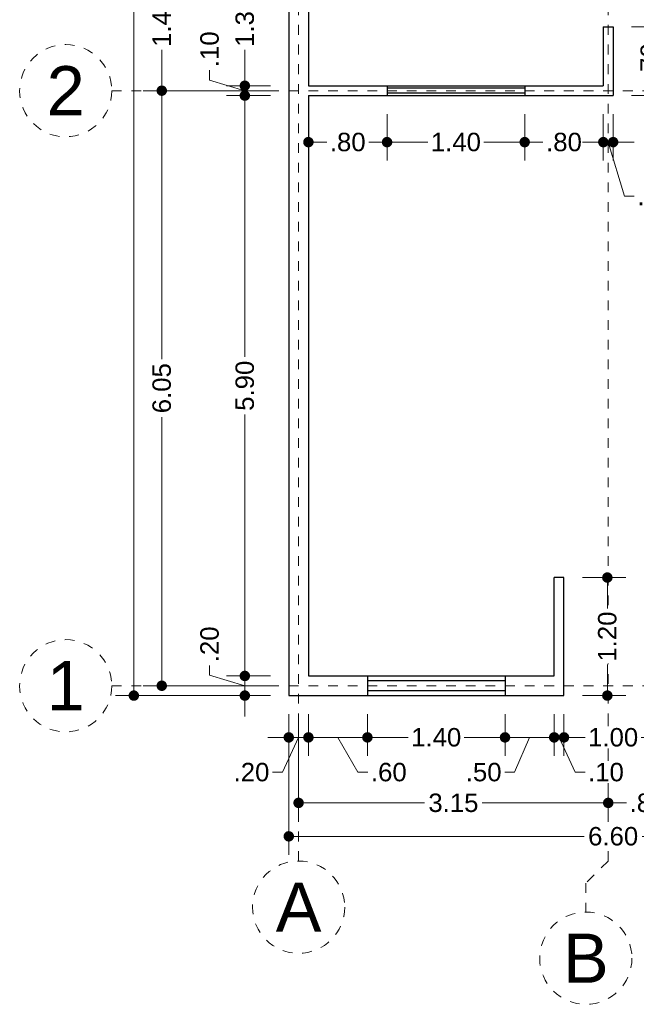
# Model space of a CAD drawing. Header units: millimetres. Extents: x 2562.6 to 2574, y 873.5 to 900.6.
# Tile 1 of 6: x 2563.3 to 2569.6, y 873.5 to 883.5. Entities that reach past the tile are written whole.
import ezdxf
from ezdxf.enums import TextEntityAlignment as Align

# ---------------------------------------------------------------- set-up
doc = ezdxf.new("R2010")
doc.units = ezdxf.units.MM
doc.header["$LTSCALE"] = 0.001
doc.linetypes.add('CENTER2', pattern=[28.575, 19.05, -3.175, 3.175, -3.175])
for name, color, linetype, lineweight in [('Cotas', 7, 'Continuous', 18), ('Ejes', 7, 'CENTER2', 5), ('Muros', 7, 'Continuous', 30), ('Ventanas', 7, 'Continuous', 25)]:
    doc.layers.add(name, color=color, linetype=linetype, lineweight=lineweight)
doc.styles.get("Standard").update_dxf_attribs({"font": 'arial.ttf'})
doc.dimstyles.new('1-125', dxfattribs={"dimscale": 125, "dimtxt": 0.0015, "dimasz": 0.00085, "dimexe": 0.0015, "dimexo": 0.0015, "dimgap": 0.0004, "dimtad": 0, "dimzin": 4, "dimdsep": 46, "dimtxsty": 'Standard', "dimblk": 'DOT', "dimcen": 0.0009, "dimclrd": 256, "dimclre": 256, "dimclrt": 256, "dimadec": 0, "dimazin": 0, "dimtfac": 1, "dimtofl": 0, "dimtmove": 1, "dimatfit": 2, "dimfxl": 0.0015, "dimtfill": 1, "dimtolj": 1, "dimtzin": 4, "dimlwd": -1, "dimlwe": -1, "dimarcsym": 0})

# ---------------------------------------------------------------- blocks, each defined once
blk = doc.blocks.new('_DOT')
at = {"color": 0, "linetype": 'ByBlock'}
blk.add_line((-0.5, 0), (-1, 0), dxfattribs=at)
at = {"color": 0, "linetype": 'ByBlock', "const_width": 0.5}
blk.add_lwpolyline([(-0.25, 0, 1), (0.25, 0, 1)], format="xyb", close=True, dxfattribs=at)
blk = doc.blocks.new('*D3')
at = {"layer": 'Cotas', "transparency": 16777216}
for p, q in [((2565.855, 899.311), (2564.279, 899.311)), ((2564.466, 899.205), (2564.466, 888.329)), ((2564.466, 876.717), (2564.466, 887.593)), ((2565.855, 876.611), (2564.279, 876.611))]:
    blk.add_line(p, q, dxfattribs=at)
at = {"layer": 'Defpoints', "color": 0, "transparency": 16777216}
for p in [(2564.466, 899.311), (2566.042, 899.311), (2566.042, 876.611)]:
    blk.add_point(p, dxfattribs=at)
at = {"layer": 'Cotas', "transparency": 16777216, "xscale": 0.10625, "yscale": 0.10625, "zscale": 0.10625}
for p, rotation in [((2564.466, 899.311), 90), ((2564.466, 876.611), 270)]:
    blk.add_blockref('_DOT', p, dxfattribs=dict(at, rotation=rotation))
at = {"layer": 'Cotas', "transparency": 16777216, "insert": (2564.466, 887.961), "char_height": 0.1875, "attachment_point": 5, "rotation": 90, "bg_fill": 3, "box_fill_scale": 1.1, "bg_fill_color": 256, "bg_fill_true_color": 13158600, "bg_fill_transparency": 0}
blk.add_mtext('\\A1;22.70', dxfattribs=at)
blk = doc.blocks.new('*D4')
at = {"layer": 'Cotas', "transparency": 16777216}
for p, q in [((2565.855, 882.761), (2564.562, 882.761)), ((2564.75, 882.655), (2564.75, 880.031)), ((2564.75, 876.817), (2564.75, 879.441)), ((2565.855, 876.711), (2564.562, 876.711))]:
    blk.add_line(p, q, dxfattribs=at)
at = {"layer": 'Defpoints', "color": 0, "transparency": 16777216}
for p in [(2564.75, 882.761), (2566.042, 882.761), (2566.042, 876.711)]:
    blk.add_point(p, dxfattribs=at)
at = {"layer": 'Cotas', "transparency": 16777216, "xscale": 0.10625, "yscale": 0.10625, "zscale": 0.10625}
for p, rotation in [((2564.75, 882.761), 90), ((2564.75, 876.711), 270)]:
    blk.add_blockref('_DOT', p, dxfattribs=dict(at, rotation=rotation))
at = {"layer": 'Cotas', "transparency": 16777216, "insert": (2564.75, 879.736), "char_height": 0.1875, "attachment_point": 5, "rotation": 90, "bg_fill": 3, "box_fill_scale": 1.1, "bg_fill_color": 256, "bg_fill_true_color": 13158600, "bg_fill_transparency": 0}
blk.add_mtext('\\A1;6.05', dxfattribs=at)
blk = doc.blocks.new('*D5')
at = {"layer": 'Cotas', "transparency": 16777216}
for p, q in [((2565.855, 884.161), (2564.562, 884.161)), ((2564.75, 884.055), (2564.75, 883.745)), ((2564.75, 882.867), (2564.75, 883.177)), ((2565.855, 882.761), (2564.562, 882.761))]:
    blk.add_line(p, q, dxfattribs=at)
at = {"layer": 'Defpoints', "color": 0, "transparency": 16777216}
for p in [(2564.75, 884.161), (2566.042, 884.161), (2566.042, 882.761)]:
    blk.add_point(p, dxfattribs=at)
at = {"layer": 'Cotas', "transparency": 16777216, "xscale": 0.10625, "yscale": 0.10625, "zscale": 0.10625}
for p, rotation in [((2564.75, 884.161), 90), ((2564.75, 882.761), 270)]:
    blk.add_blockref('_DOT', p, dxfattribs=dict(at, rotation=rotation))
at = {"layer": 'Cotas', "transparency": 16777216, "insert": (2564.75, 883.461), "char_height": 0.1875, "attachment_point": 5, "rotation": 90, "bg_fill": 3, "box_fill_scale": 1.1, "bg_fill_color": 256, "bg_fill_true_color": 13158600, "bg_fill_transparency": 0}
blk.add_mtext('\\A1;1.40', dxfattribs=at)
blk = doc.blocks.new('*D16')
at = {"layer": 'Cotas', "transparency": 16777216}
for p, q in [((2565.855, 882.711), (2565.408, 882.711)), ((2565.595, 882.605), (2565.595, 880.054)), ((2565.595, 876.917), (2565.595, 879.468)), ((2565.855, 876.811), (2565.408, 876.811))]:
    blk.add_line(p, q, dxfattribs=at)
at = {"layer": 'Defpoints', "color": 0, "transparency": 16777216}
for p in [(2565.595, 882.711), (2566.042, 882.711), (2566.042, 876.811)]:
    blk.add_point(p, dxfattribs=at)
at = {"layer": 'Cotas', "transparency": 16777216, "xscale": 0.10625, "yscale": 0.10625, "zscale": 0.10625}
for p, rotation in [((2565.595, 882.711), 90), ((2565.595, 876.811), 270)]:
    blk.add_blockref('_DOT', p, dxfattribs=dict(at, rotation=rotation))
at = {"layer": 'Cotas', "transparency": 16777216, "insert": (2565.595, 879.761), "char_height": 0.1875, "attachment_point": 5, "rotation": 90, "bg_fill": 3, "box_fill_scale": 1.1, "bg_fill_color": 256, "bg_fill_true_color": 13158600, "bg_fill_transparency": 0}
blk.add_mtext('\\A1;5.90', dxfattribs=at)
blk = doc.blocks.new('*D17')
at = {"layer": 'Cotas', "transparency": 16777216}
for p, q in [((2565.237, 882.868), (2565.237, 882.968)), ((2565.595, 882.917), (2565.595, 883.023)), ((2565.595, 882.761), (2565.237, 882.868)), ((2565.855, 882.811), (2565.408, 882.811)), ((2565.595, 882.711), (2565.595, 882.811)), ((2565.855, 882.711), (2565.408, 882.711)), ((2565.595, 882.605), (2565.595, 882.498))]:
    blk.add_line(p, q, dxfattribs=at)
at = {"layer": 'Defpoints', "color": 0, "transparency": 16777216}
for p in [(2565.595, 882.811), (2566.042, 882.811), (2566.042, 882.711)]:
    blk.add_point(p, dxfattribs=at)
at = {"layer": 'Cotas', "transparency": 16777216, "xscale": 0.10625, "yscale": 0.10625, "zscale": 0.10625}
for p, rotation in [((2565.595, 882.811), 270), ((2565.595, 882.711), 90)]:
    blk.add_blockref('_DOT', p, dxfattribs=dict(at, rotation=rotation))
at = {"layer": 'Cotas', "transparency": 16777216, "insert": (2565.237, 883.182), "char_height": 0.1875, "attachment_point": 5, "rotation": 90, "bg_fill": 3, "box_fill_scale": 1.1, "bg_fill_color": 256, "bg_fill_true_color": 13158600, "bg_fill_transparency": 0}
blk.add_mtext('\\A1;.10', dxfattribs=at)
blk = doc.blocks.new('*D18')
at = {"layer": 'Cotas', "transparency": 16777216}
for p, q in [((2565.855, 884.111), (2565.408, 884.111)), ((2565.595, 884.005), (2565.595, 883.745)), ((2565.595, 882.917), (2565.595, 883.177)), ((2565.855, 882.811), (2565.408, 882.811))]:
    blk.add_line(p, q, dxfattribs=at)
at = {"layer": 'Defpoints', "color": 0, "transparency": 16777216}
for p in [(2565.595, 884.111), (2566.042, 884.111), (2566.042, 882.811)]:
    blk.add_point(p, dxfattribs=at)
at = {"layer": 'Cotas', "transparency": 16777216, "xscale": 0.10625, "yscale": 0.10625, "zscale": 0.10625}
for p, rotation in [((2565.595, 884.111), 90), ((2565.595, 882.811), 270)]:
    blk.add_blockref('_DOT', p, dxfattribs=dict(at, rotation=rotation))
at = {"layer": 'Cotas', "transparency": 16777216, "insert": (2565.595, 883.461), "char_height": 0.1875, "attachment_point": 5, "rotation": 90, "bg_fill": 3, "box_fill_scale": 1.1, "bg_fill_color": 256, "bg_fill_true_color": 13158600, "bg_fill_transparency": 0}
blk.add_mtext('\\A1;1.30', dxfattribs=at)
blk = doc.blocks.new('*D30')
at = {"layer": 'Cotas', "transparency": 16777216}
for p, q in [((2565.595, 876.917), (2565.595, 877.023)), ((2565.237, 876.818), (2565.237, 876.918)), ((2565.595, 876.711), (2565.237, 876.818)), ((2565.855, 876.811), (2565.408, 876.811)), ((2565.595, 876.811), (2565.595, 876.611)), ((2565.855, 876.611), (2565.408, 876.611)), ((2565.595, 876.505), (2565.595, 876.398))]:
    blk.add_line(p, q, dxfattribs=at)
at = {"layer": 'Defpoints', "color": 0, "transparency": 16777216}
for p in [(2566.042, 876.811), (2565.595, 876.611), (2566.042, 876.611)]:
    blk.add_point(p, dxfattribs=at)
at = {"layer": 'Cotas', "transparency": 16777216, "xscale": 0.10625, "yscale": 0.10625, "zscale": 0.10625}
for p, rotation in [((2565.595, 876.811), 270), ((2565.595, 876.611), 90)]:
    blk.add_blockref('_DOT', p, dxfattribs=dict(at, rotation=rotation))
at = {"layer": 'Cotas', "transparency": 16777216, "insert": (2565.237, 877.132), "char_height": 0.1875, "attachment_point": 5, "rotation": 90, "bg_fill": 3, "box_fill_scale": 1.1, "bg_fill_color": 256, "bg_fill_true_color": 13158600, "bg_fill_transparency": 0}
blk.add_mtext('\\A1;.20', dxfattribs=at)
blk = doc.blocks.new('*D31')
at = {"layer": 'Cotas', "transparency": 16777216}
for p, q in [((2566.042, 876.423), (2566.042, 874.992)), ((2572.642, 876.423), (2572.642, 874.992)), ((2566.148, 875.18), (2569.048, 875.18)), ((2572.536, 875.18), (2569.636, 875.18))]:
    blk.add_line(p, q, dxfattribs=at)
at = {"layer": 'Defpoints', "color": 0, "transparency": 16777216}
for p in [(2566.042, 876.611), (2572.642, 876.611), (2572.642, 875.18)]:
    blk.add_point(p, dxfattribs=at)
at = {"layer": 'Cotas', "transparency": 16777216, "xscale": 0.10625, "yscale": 0.10625, "zscale": 0.10625, "rotation": 180}
blk.add_blockref('_DOT', (2566.042, 875.18), dxfattribs=at)
at = {"layer": 'Cotas', "transparency": 16777216, "xscale": 0.10625, "yscale": 0.10625, "zscale": 0.10625}
blk.add_blockref('_DOT', (2572.642, 875.18), dxfattribs=at)
at = {"layer": 'Cotas', "transparency": 16777216, "insert": (2569.342, 875.18), "char_height": 0.1875, "attachment_point": 5, "bg_fill": 3, "box_fill_scale": 1.1, "bg_fill_color": 256, "bg_fill_true_color": 13158600, "bg_fill_transparency": 0}
blk.add_mtext('\\A1;6.60', dxfattribs=at)
blk = doc.blocks.new('*D32')
at = {"layer": 'Cotas', "transparency": 16777216}
for p, q in [((2566.142, 876.423), (2566.142, 875.333)), ((2569.292, 876.423), (2569.292, 875.333)), ((2566.248, 875.52), (2567.423, 875.52)), ((2569.186, 875.52), (2568.011, 875.52))]:
    blk.add_line(p, q, dxfattribs=at)
at = {"layer": 'Defpoints', "color": 0, "transparency": 16777216}
for p in [(2566.142, 876.611), (2569.292, 876.611), (2569.292, 875.52)]:
    blk.add_point(p, dxfattribs=at)
at = {"layer": 'Cotas', "transparency": 16777216, "xscale": 0.10625, "yscale": 0.10625, "zscale": 0.10625, "rotation": 180}
blk.add_blockref('_DOT', (2566.142, 875.52), dxfattribs=at)
at = {"layer": 'Cotas', "transparency": 16777216, "xscale": 0.10625, "yscale": 0.10625, "zscale": 0.10625}
blk.add_blockref('_DOT', (2569.292, 875.52), dxfattribs=at)
at = {"layer": 'Cotas', "transparency": 16777216, "insert": (2567.717, 875.52), "char_height": 0.1875, "attachment_point": 5, "bg_fill": 3, "box_fill_scale": 1.1, "bg_fill_color": 256, "bg_fill_true_color": 13158600, "bg_fill_transparency": 0}
blk.add_mtext('\\A1;3.15', dxfattribs=at)
blk = doc.blocks.new('*D33')
at = {"layer": 'Cotas', "transparency": 16777216}
for p, q in [((2569.292, 876.423), (2569.292, 875.333)), ((2570.092, 876.423), (2570.092, 875.333)), ((2569.398, 875.52), (2569.478, 875.52)), ((2569.986, 875.52), (2569.906, 875.52))]:
    blk.add_line(p, q, dxfattribs=at)
at = {"layer": 'Defpoints', "color": 0, "transparency": 16777216}
for p in [(2569.292, 876.611), (2570.092, 876.611), (2570.092, 875.52)]:
    blk.add_point(p, dxfattribs=at)
at = {"layer": 'Cotas', "transparency": 16777216, "xscale": 0.10625, "yscale": 0.10625, "zscale": 0.10625, "rotation": 180}
blk.add_blockref('_DOT', (2569.292, 875.52), dxfattribs=at)
at = {"layer": 'Cotas', "transparency": 16777216, "xscale": 0.10625, "yscale": 0.10625, "zscale": 0.10625}
blk.add_blockref('_DOT', (2570.092, 875.52), dxfattribs=at)
at = {"layer": 'Cotas', "transparency": 16777216, "insert": (2569.692, 875.52), "char_height": 0.1875, "attachment_point": 5, "bg_fill": 3, "box_fill_scale": 1.1, "bg_fill_color": 256, "bg_fill_true_color": 13158600, "bg_fill_transparency": 0}
blk.add_mtext('\\A1;.80', dxfattribs=at)
blk = doc.blocks.new('*D35')
at = {"layer": 'Cotas', "transparency": 16777216}
for p, q in [((2566.242, 876.423), (2566.242, 875.999)), ((2566.842, 876.423), (2566.842, 875.999)), ((2566.348, 876.186), (2566.736, 876.186)), ((2566.542, 876.186), (2566.746, 875.832)), ((2566.746, 875.832), (2566.846, 875.832))]:
    blk.add_line(p, q, dxfattribs=at)
at = {"layer": 'Defpoints', "color": 0, "transparency": 16777216}
for p in [(2566.242, 876.611), (2566.842, 876.611), (2566.842, 876.186)]:
    blk.add_point(p, dxfattribs=at)
at = {"layer": 'Cotas', "transparency": 16777216, "xscale": 0.10625, "yscale": 0.10625, "zscale": 0.10625, "rotation": 180}
blk.add_blockref('_DOT', (2566.242, 876.186), dxfattribs=at)
at = {"layer": 'Cotas', "transparency": 16777216, "xscale": 0.10625, "yscale": 0.10625, "zscale": 0.10625}
blk.add_blockref('_DOT', (2566.842, 876.186), dxfattribs=at)
at = {"layer": 'Cotas', "transparency": 16777216, "insert": (2567.06, 875.832), "char_height": 0.1875, "attachment_point": 5, "bg_fill": 3, "box_fill_scale": 1.1, "bg_fill_color": 256, "bg_fill_true_color": 13158600, "bg_fill_transparency": 0}
blk.add_mtext('\\A1;.60', dxfattribs=at)
blk = doc.blocks.new('*D36')
at = {"layer": 'Cotas', "transparency": 16777216}
for p, q in [((2566.842, 876.423), (2566.842, 875.999)), ((2568.242, 876.423), (2568.242, 875.999)), ((2566.948, 876.186), (2567.258, 876.186)), ((2568.136, 876.186), (2567.826, 876.186))]:
    blk.add_line(p, q, dxfattribs=at)
at = {"layer": 'Defpoints', "color": 0, "transparency": 16777216}
for p in [(2566.842, 876.611), (2568.242, 876.611), (2568.242, 876.186)]:
    blk.add_point(p, dxfattribs=at)
at = {"layer": 'Cotas', "transparency": 16777216, "xscale": 0.10625, "yscale": 0.10625, "zscale": 0.10625, "rotation": 180}
blk.add_blockref('_DOT', (2566.842, 876.186), dxfattribs=at)
at = {"layer": 'Cotas', "transparency": 16777216, "xscale": 0.10625, "yscale": 0.10625, "zscale": 0.10625}
blk.add_blockref('_DOT', (2568.242, 876.186), dxfattribs=at)
at = {"layer": 'Cotas', "transparency": 16777216, "insert": (2567.542, 876.186), "char_height": 0.1875, "attachment_point": 5, "bg_fill": 3, "box_fill_scale": 1.1, "bg_fill_color": 256, "bg_fill_true_color": 13158600, "bg_fill_transparency": 0}
blk.add_mtext('\\A1;1.40', dxfattribs=at)
blk = doc.blocks.new('*D37')
at = {"layer": 'Cotas', "transparency": 16777216}
for p, q in [((2568.242, 876.423), (2568.242, 875.999)), ((2568.742, 876.423), (2568.742, 875.999)), ((2568.492, 876.186), (2568.339, 875.832)), ((2568.348, 876.186), (2568.636, 876.186)), ((2568.339, 875.832), (2568.239, 875.832))]:
    blk.add_line(p, q, dxfattribs=at)
at = {"layer": 'Defpoints', "color": 0, "transparency": 16777216}
for p in [(2568.242, 876.611), (2568.742, 876.611), (2568.742, 876.186)]:
    blk.add_point(p, dxfattribs=at)
at = {"layer": 'Cotas', "transparency": 16777216, "xscale": 0.10625, "yscale": 0.10625, "zscale": 0.10625, "rotation": 180}
blk.add_blockref('_DOT', (2568.242, 876.186), dxfattribs=at)
at = {"layer": 'Cotas', "transparency": 16777216, "xscale": 0.10625, "yscale": 0.10625, "zscale": 0.10625}
blk.add_blockref('_DOT', (2568.742, 876.186), dxfattribs=at)
at = {"layer": 'Cotas', "transparency": 16777216, "insert": (2568.025, 875.832), "char_height": 0.1875, "attachment_point": 5, "bg_fill": 3, "box_fill_scale": 1.1, "bg_fill_color": 256, "bg_fill_true_color": 13158600, "bg_fill_transparency": 0}
blk.add_mtext('\\A1;.50', dxfattribs=at)
blk = doc.blocks.new('*D42')
at = {"layer": 'Cotas', "transparency": 16777216}
for p, q in [((2566.042, 876.423), (2566.042, 875.999)), ((2566.242, 876.423), (2566.242, 875.999)), ((2565.936, 876.186), (2565.83, 876.186)), ((2566.142, 876.186), (2565.977, 875.832)), ((2566.242, 876.186), (2566.042, 876.186)), ((2566.348, 876.186), (2566.455, 876.186)), ((2565.977, 875.832), (2565.877, 875.832))]:
    blk.add_line(p, q, dxfattribs=at)
at = {"layer": 'Defpoints', "color": 0, "transparency": 16777216}
for p in [(2566.042, 876.611), (2566.242, 876.611), (2566.042, 876.186)]:
    blk.add_point(p, dxfattribs=at)
at = {"layer": 'Cotas', "transparency": 16777216, "xscale": 0.10625, "yscale": 0.10625, "zscale": 0.10625}
blk.add_blockref('_DOT', (2566.042, 876.186), dxfattribs=at)
at = {"layer": 'Cotas', "transparency": 16777216, "xscale": 0.10625, "yscale": 0.10625, "zscale": 0.10625, "rotation": 180}
blk.add_blockref('_DOT', (2566.242, 876.186), dxfattribs=at)
at = {"layer": 'Cotas', "transparency": 16777216, "insert": (2565.663, 875.832), "char_height": 0.1875, "attachment_point": 5, "bg_fill": 3, "box_fill_scale": 1.1, "bg_fill_color": 256, "bg_fill_true_color": 13158600, "bg_fill_transparency": 0}
blk.add_mtext('\\A1;.20', dxfattribs=at)
blk = doc.blocks.new('*D43')
at = {"layer": 'Cotas', "transparency": 16777216}
for p, q in [((2569.03, 877.811), (2569.47, 877.811)), ((2569.283, 877.705), (2569.283, 877.495)), ((2569.283, 876.717), (2569.283, 876.927)), ((2569.03, 876.611), (2569.47, 876.611))]:
    blk.add_line(p, q, dxfattribs=at)
at = {"layer": 'Defpoints', "color": 0, "transparency": 16777216}
for p in [(2568.842, 877.811), (2569.283, 877.811), (2568.842, 876.611)]:
    blk.add_point(p, dxfattribs=at)
at = {"layer": 'Cotas', "transparency": 16777216, "xscale": 0.10625, "yscale": 0.10625, "zscale": 0.10625}
for p, rotation in [((2569.283, 877.811), 90), ((2569.283, 876.611), 270)]:
    blk.add_blockref('_DOT', p, dxfattribs=dict(at, rotation=rotation))
at = {"layer": 'Cotas', "transparency": 16777216, "insert": (2569.283, 877.211), "char_height": 0.1875, "attachment_point": 5, "rotation": 90, "bg_fill": 3, "box_fill_scale": 1.1, "bg_fill_color": 256, "bg_fill_true_color": 13158600, "bg_fill_transparency": 0}
blk.add_mtext('\\A1;1.20', dxfattribs=at)
blk = doc.blocks.new('*D44')
at = {"layer": 'Cotas', "transparency": 16777216}
for p, q in [((2569.53, 883.411), (2569.903, 883.411)), ((2569.715, 883.305), (2569.715, 883.275)), ((2569.715, 882.817), (2569.715, 882.847)), ((2569.53, 882.711), (2569.903, 882.711))]:
    blk.add_line(p, q, dxfattribs=at)
at = {"layer": 'Defpoints', "color": 0, "transparency": 16777216}
for p in [(2569.342, 883.411), (2569.715, 883.411), (2569.342, 882.711)]:
    blk.add_point(p, dxfattribs=at)
at = {"layer": 'Cotas', "transparency": 16777216, "insert": (2569.715, 883.061), "char_height": 0.1875, "attachment_point": 5, "rotation": 90, "bg_fill": 3, "box_fill_scale": 1.1, "bg_fill_color": 256, "bg_fill_true_color": 13158600, "bg_fill_transparency": 0}
blk.add_mtext('\\A1;.70', dxfattribs=at)
at = {"layer": 'Cotas', "transparency": 16777216, "xscale": 0.10625, "yscale": 0.10625, "zscale": 0.10625}
for p, rotation in [((2569.715, 883.411), 90), ((2569.715, 882.711), 270)]:
    blk.add_blockref('_DOT', p, dxfattribs=dict(at, rotation=rotation))
blk = doc.blocks.new('*D45')
at = {"layer": 'Cotas', "transparency": 16777216}
for p, q in [((2569.53, 884.111), (2569.903, 884.111)), ((2569.715, 884.005), (2569.715, 883.975)), ((2569.715, 883.517), (2569.715, 883.547)), ((2569.53, 883.411), (2569.903, 883.411))]:
    blk.add_line(p, q, dxfattribs=at)
at = {"layer": 'Defpoints', "color": 0, "transparency": 16777216}
for p in [(2569.342, 884.111), (2569.715, 884.111), (2569.342, 883.411)]:
    blk.add_point(p, dxfattribs=at)
at = {"layer": 'Cotas', "transparency": 16777216, "insert": (2569.715, 883.761), "char_height": 0.1875, "attachment_point": 5, "rotation": 90, "bg_fill": 3, "box_fill_scale": 1.1, "bg_fill_color": 256, "bg_fill_true_color": 13158600, "bg_fill_transparency": 0}
blk.add_mtext('\\A1;.70', dxfattribs=at)
at = {"layer": 'Cotas', "transparency": 16777216, "xscale": 0.10625, "yscale": 0.10625, "zscale": 0.10625}
for p, rotation in [((2569.715, 884.111), 90), ((2569.715, 883.411), 270)]:
    blk.add_blockref('_DOT', p, dxfattribs=dict(at, rotation=rotation))
blk = doc.blocks.new('*D69')
at = {"layer": 'Cotas', "transparency": 16777216}
for p, q in [((2566.242, 882.523), (2566.242, 882.051)), ((2567.042, 882.523), (2567.042, 882.051)), ((2566.348, 882.238), (2566.428, 882.238)), ((2566.936, 882.238), (2566.856, 882.238))]:
    blk.add_line(p, q, dxfattribs=at)
at = {"layer": 'Defpoints', "color": 0, "transparency": 16777216}
for p in [(2566.242, 882.711), (2567.042, 882.711), (2567.042, 882.238)]:
    blk.add_point(p, dxfattribs=at)
at = {"layer": 'Cotas', "transparency": 16777216, "xscale": 0.10625, "yscale": 0.10625, "zscale": 0.10625, "rotation": 180}
blk.add_blockref('_DOT', (2566.242, 882.238), dxfattribs=at)
at = {"layer": 'Cotas', "transparency": 16777216, "xscale": 0.10625, "yscale": 0.10625, "zscale": 0.10625}
blk.add_blockref('_DOT', (2567.042, 882.238), dxfattribs=at)
at = {"layer": 'Cotas', "transparency": 16777216, "insert": (2566.642, 882.238), "char_height": 0.1875, "attachment_point": 5, "bg_fill": 3, "box_fill_scale": 1.1, "bg_fill_color": 256, "bg_fill_true_color": 13158600, "bg_fill_transparency": 0}
blk.add_mtext('\\A1;.80', dxfattribs=at)
blk = doc.blocks.new('*D70')
at = {"layer": 'Cotas', "transparency": 16777216}
for p, q in [((2567.042, 882.523), (2567.042, 882.051)), ((2568.442, 882.523), (2568.442, 882.051)), ((2567.148, 882.238), (2567.458, 882.238)), ((2568.336, 882.238), (2568.026, 882.238))]:
    blk.add_line(p, q, dxfattribs=at)
at = {"layer": 'Defpoints', "color": 0, "transparency": 16777216}
for p in [(2567.042, 882.711), (2568.442, 882.711), (2568.442, 882.238)]:
    blk.add_point(p, dxfattribs=at)
at = {"layer": 'Cotas', "transparency": 16777216, "xscale": 0.10625, "yscale": 0.10625, "zscale": 0.10625, "rotation": 180}
blk.add_blockref('_DOT', (2567.042, 882.238), dxfattribs=at)
at = {"layer": 'Cotas', "transparency": 16777216, "xscale": 0.10625, "yscale": 0.10625, "zscale": 0.10625}
blk.add_blockref('_DOT', (2568.442, 882.238), dxfattribs=at)
at = {"layer": 'Cotas', "transparency": 16777216, "insert": (2567.742, 882.238), "char_height": 0.1875, "attachment_point": 5, "bg_fill": 3, "box_fill_scale": 1.1, "bg_fill_color": 256, "bg_fill_true_color": 13158600, "bg_fill_transparency": 0}
blk.add_mtext('\\A1;1.40', dxfattribs=at)
blk = doc.blocks.new('*D71')
at = {"layer": 'Cotas', "transparency": 16777216}
for p, q in [((2568.442, 882.523), (2568.442, 882.051)), ((2569.242, 882.523), (2569.242, 882.051)), ((2568.548, 882.238), (2568.628, 882.238)), ((2569.136, 882.238), (2569.056, 882.238))]:
    blk.add_line(p, q, dxfattribs=at)
at = {"layer": 'Defpoints', "color": 0, "transparency": 16777216}
for p in [(2568.442, 882.711), (2569.242, 882.711), (2569.242, 882.238)]:
    blk.add_point(p, dxfattribs=at)
at = {"layer": 'Cotas', "transparency": 16777216, "xscale": 0.10625, "yscale": 0.10625, "zscale": 0.10625, "rotation": 180}
blk.add_blockref('_DOT', (2568.442, 882.238), dxfattribs=at)
at = {"layer": 'Cotas', "transparency": 16777216, "xscale": 0.10625, "yscale": 0.10625, "zscale": 0.10625}
blk.add_blockref('_DOT', (2569.242, 882.238), dxfattribs=at)
at = {"layer": 'Cotas', "transparency": 16777216, "insert": (2568.842, 882.238), "char_height": 0.1875, "attachment_point": 5, "bg_fill": 3, "box_fill_scale": 1.1, "bg_fill_color": 256, "bg_fill_true_color": 13158600, "bg_fill_transparency": 0}
blk.add_mtext('\\A1;.80', dxfattribs=at)
blk = doc.blocks.new('*D72')
at = {"layer": 'Cotas', "transparency": 16777216}
for p, q in [((2569.242, 882.523), (2569.242, 882.051)), ((2569.342, 882.523), (2569.342, 882.051)), ((2569.136, 882.238), (2569.03, 882.238)), ((2569.242, 882.238), (2569.342, 882.238)), ((2569.292, 882.238), (2569.457, 881.688)), ((2569.448, 882.238), (2569.555, 882.238)), ((2569.457, 881.688), (2569.557, 881.688))]:
    blk.add_line(p, q, dxfattribs=at)
at = {"layer": 'Defpoints', "color": 0, "transparency": 16777216}
for p in [(2569.242, 882.711), (2569.342, 882.711), (2569.342, 882.238)]:
    blk.add_point(p, dxfattribs=at)
at = {"layer": 'Cotas', "transparency": 16777216, "xscale": 0.10625, "yscale": 0.10625, "zscale": 0.10625}
blk.add_blockref('_DOT', (2569.242, 882.238), dxfattribs=at)
at = {"layer": 'Cotas', "transparency": 16777216, "xscale": 0.10625, "yscale": 0.10625, "zscale": 0.10625, "rotation": 180}
blk.add_blockref('_DOT', (2569.342, 882.238), dxfattribs=at)
at = {"layer": 'Cotas', "transparency": 16777216, "insert": (2569.771, 881.688), "char_height": 0.1875, "attachment_point": 5, "bg_fill": 3, "box_fill_scale": 1.1, "bg_fill_color": 256, "bg_fill_true_color": 13158600, "bg_fill_transparency": 0}
blk.add_mtext('\\A1;.10', dxfattribs=at)
blk = doc.blocks.new('*D105')
at = {"layer": 'Cotas', "transparency": 16777216}
for p, q in [((2568.742, 876.423), (2568.742, 875.999)), ((2568.842, 876.423), (2568.842, 875.999)), ((2568.636, 876.186), (2568.53, 876.186)), ((2568.742, 876.186), (2568.842, 876.186)), ((2568.792, 876.186), (2568.956, 875.832)), ((2568.948, 876.186), (2569.055, 876.186)), ((2568.956, 875.832), (2569.056, 875.832))]:
    blk.add_line(p, q, dxfattribs=at)
at = {"layer": 'Defpoints', "color": 0, "transparency": 16777216}
for p in [(2568.742, 876.611), (2568.842, 876.611), (2568.842, 876.186)]:
    blk.add_point(p, dxfattribs=at)
at = {"layer": 'Cotas', "transparency": 16777216, "xscale": 0.10625, "yscale": 0.10625, "zscale": 0.10625}
blk.add_blockref('_DOT', (2568.742, 876.186), dxfattribs=at)
at = {"layer": 'Cotas', "transparency": 16777216, "xscale": 0.10625, "yscale": 0.10625, "zscale": 0.10625, "rotation": 180}
blk.add_blockref('_DOT', (2568.842, 876.186), dxfattribs=at)
at = {"layer": 'Cotas', "transparency": 16777216, "insert": (2569.269, 875.832), "char_height": 0.1875, "attachment_point": 5, "bg_fill": 3, "box_fill_scale": 1.1, "bg_fill_color": 256, "bg_fill_true_color": 13158600, "bg_fill_transparency": 0}
blk.add_mtext('\\A1;.10', dxfattribs=at)
blk = doc.blocks.new('*D106')
at = {"layer": 'Cotas', "transparency": 16777216}
for p, q in [((2568.842, 876.423), (2568.842, 875.999)), ((2569.842, 876.423), (2569.842, 875.999)), ((2568.948, 876.186), (2569.058, 876.186)), ((2569.736, 876.186), (2569.626, 876.186))]:
    blk.add_line(p, q, dxfattribs=at)
at = {"layer": 'Defpoints', "color": 0, "transparency": 16777216}
for p in [(2568.842, 876.611), (2569.842, 876.611), (2569.842, 876.186)]:
    blk.add_point(p, dxfattribs=at)
at = {"layer": 'Cotas', "transparency": 16777216, "xscale": 0.10625, "yscale": 0.10625, "zscale": 0.10625, "rotation": 180}
blk.add_blockref('_DOT', (2568.842, 876.186), dxfattribs=at)
at = {"layer": 'Cotas', "transparency": 16777216, "xscale": 0.10625, "yscale": 0.10625, "zscale": 0.10625}
blk.add_blockref('_DOT', (2569.842, 876.186), dxfattribs=at)
at = {"layer": 'Cotas', "transparency": 16777216, "insert": (2569.342, 876.186), "char_height": 0.1875, "attachment_point": 5, "bg_fill": 3, "box_fill_scale": 1.1, "bg_fill_color": 256, "bg_fill_true_color": 13158600, "bg_fill_transparency": 0}
blk.add_mtext('\\A1;1.00', dxfattribs=at)

msp = doc.modelspace()

# ---------------------------------------------------------------- linework, layer by layer
at = {"layer": 'Ejes', "linetype": 'CENTER2'}
for p, q in [((2566.142, 874.929), (2566.142, 899.811)), ((2569.292, 874.929), (2569.292, 899.811)), ((2564.242, 882.761), (2573.142, 882.761)), ((2564.242, 876.711), (2573.142, 876.711))]:
    msp.add_line(p, q, dxfattribs=at)
at = {"layer": 'Ejes'}
for p, q in [((2569.292, 874.929), (2569.064, 874.705)), ((2569.064, 874.705), (2569.064, 874.41))]:
    msp.add_line(p, q, dxfattribs=at)
for centre in [(2563.773, 882.761), (2563.773, 876.711), (2566.142, 874.46), (2569.064, 873.941)]:
    msp.add_circle(centre, 0.469, dxfattribs=at)
at = {"layer": 'Muros'}
for p, q in [((2566.042, 899.311), (2566.042, 876.611)), ((2566.242, 884.111), (2566.242, 882.811)), ((2569.242, 883.411), (2569.242, 882.811)), ((2569.242, 883.411), (2569.342, 883.411)), ((2569.342, 883.411), (2569.342, 882.711)), ((2566.242, 882.811), (2569.242, 882.811)), ((2566.242, 882.711), (2569.342, 882.711)), ((2566.242, 882.711), (2566.242, 876.811)), ((2568.742, 876.811), (2568.742, 877.811)), ((2568.842, 877.811), (2568.742, 877.811)), ((2568.842, 876.611), (2568.842, 877.811)), ((2566.242, 876.811), (2568.742, 876.811)), ((2566.042, 876.611), (2568.842, 876.611))]:
    msp.add_line(p, q, dxfattribs=at)
at = {"layer": 'Ventanas'}
for p, q in [((2567.042, 882.811), (2567.042, 882.711)), ((2568.442, 882.786), (2567.042, 882.786)), ((2568.442, 882.736), (2567.042, 882.736)), ((2568.442, 882.811), (2568.442, 882.711)), ((2566.842, 876.811), (2566.842, 876.611)), ((2568.242, 876.761), (2566.842, 876.761)), ((2568.242, 876.811), (2568.242, 876.611)), ((2568.242, 876.661), (2566.842, 876.661))]:
    msp.add_line(p, q, dxfattribs=at)

# ---------------------------------------------------------------- texts
at = {"layer": 'Ejes'}
for s, p in [('2', (2563.773, 882.761)), ('1', (2563.773, 876.711)), ('A', (2566.142, 874.46)), ('B', (2569.064, 873.941))]:
    msp.add_text(s, height=0.5, dxfattribs=at).set_placement(p, align=Align.MIDDLE_CENTER)

# ---------------------------------------------------------------- next in the draw order: dimensions: what is measured, and where the dimension line sits
at = {"layer": 'Cotas'}
dim = msp.add_linear_dim(base=(2564.466, 899.311), p1=(2566.042, 876.611), p2=(2566.042, 899.311), angle=90, dimstyle='1-125', dxfattribs=at)
dim.commit()
dim.dimension.update_dxf_attribs({"geometry": '*D3', "text_midpoint": (2564.466, 887.961)})
dim = msp.add_linear_dim(base=(2569.715, 883.411), p1=(2569.342, 882.711), p2=(2569.342, 883.411), angle=90, dimstyle='1-125', dxfattribs=at)
dim.commit()
dim.dimension.update_dxf_attribs({"geometry": '*D44', "text_midpoint": (2569.715, 883.061), "dimtype": 160})
dim = msp.add_linear_dim(base=(2567.042, 882.238), p1=(2566.242, 882.711), p2=(2567.042, 882.711), dimstyle='1-125', dxfattribs=at)
dim.commit()
dim.dimension.update_dxf_attribs({"geometry": '*D69', "text_midpoint": (2566.642, 882.238)})

# ---------------------------------------------------------------- next in the draw order: dimensions: what is measured, and where the dimension line sits
dim = msp.add_linear_dim(base=(2569.715, 884.111), p1=(2569.342, 883.411), p2=(2569.342, 884.111), angle=90, dimstyle='1-125', dxfattribs=at)
dim.commit()
dim.dimension.update_dxf_attribs({"geometry": '*D45', "text_midpoint": (2569.715, 883.761), "dimtype": 160})
dim = msp.add_linear_dim(base=(2564.75, 882.761), p1=(2566.042, 876.711), p2=(2566.042, 882.761), angle=90, dimstyle='1-125', dxfattribs=at)
dim.commit()
dim.dimension.update_dxf_attribs({"geometry": '*D4', "text_midpoint": (2564.75, 879.736)})
dim = msp.add_linear_dim(base=(2568.442, 882.238), p1=(2567.042, 882.711), p2=(2568.442, 882.711), dimstyle='1-125', dxfattribs=at)
dim.commit()
dim.dimension.update_dxf_attribs({"geometry": '*D70', "text_midpoint": (2567.742, 882.238)})

# ---------------------------------------------------------------- next in the draw order: dimensions: what is measured, and where the dimension line sits
dim = msp.add_linear_dim(base=(2564.75, 884.161), p1=(2566.042, 882.761), p2=(2566.042, 884.161), angle=90, dimstyle='1-125', dxfattribs=at)
dim.commit()
dim.dimension.update_dxf_attribs({"geometry": '*D5', "text_midpoint": (2564.75, 883.461)})
dim = msp.add_linear_dim(base=(2569.242, 882.238), p1=(2568.442, 882.711), p2=(2569.242, 882.711), dimstyle='1-125', dxfattribs=at)
dim.commit()
dim.dimension.update_dxf_attribs({"geometry": '*D71', "text_midpoint": (2568.842, 882.238)})

# ---------------------------------------------------------------- next in the draw order: dimensions: what is measured, and where the dimension line sits
dim = msp.add_linear_dim(base=(2565.595, 882.711), p1=(2566.042, 876.811), p2=(2566.042, 882.711), angle=90, dimstyle='1-125', dxfattribs=at)
dim.commit()
dim.dimension.update_dxf_attribs({"geometry": '*D16', "text_midpoint": (2565.595, 879.761)})
dim = msp.add_linear_dim(base=(2569.342, 882.238), p1=(2569.242, 882.711), p2=(2569.342, 882.711), dimstyle='1-125', dxfattribs=at)
dim.commit()
dim.dimension.update_dxf_attribs({"geometry": '*D72', "text_midpoint": (2569.607, 881.688)})

# ---------------------------------------------------------------- next in the draw order: dimensions: what is measured, and where the dimension line sits
for base, p1, p2, picture, middle in [((2565.595, 882.811), (2566.042, 882.711), (2566.042, 882.811), '*D17', (2565.237, 883.018)), ((2565.595, 876.611), (2566.042, 876.811), (2566.042, 876.611), '*D30', (2565.237, 876.968))]:
    dim = msp.add_linear_dim(base=base, p1=p1, p2=p2, angle=90, dimstyle='1-125', dxfattribs=at)
    dim.commit()
    dim.dimension.update_dxf_attribs({"geometry": picture, "text_midpoint": middle})

# ---------------------------------------------------------------- next in the draw order: dimensions: what is measured, and where the dimension line sits
dim = msp.add_linear_dim(base=(2565.595, 884.111), p1=(2566.042, 882.811), p2=(2566.042, 884.111), angle=90, dimstyle='1-125', dxfattribs=at)
dim.commit()
dim.dimension.update_dxf_attribs({"geometry": '*D18', "text_midpoint": (2565.595, 883.461)})
dim = msp.add_linear_dim(base=(2572.642, 875.18), p1=(2566.042, 876.611), p2=(2572.642, 876.611), dimstyle='1-125', dxfattribs=at)
dim.commit()
dim.dimension.update_dxf_attribs({"geometry": '*D31', "text_midpoint": (2569.342, 875.18)})

# ---------------------------------------------------------------- next in the draw order: dimensions: what is measured, and where the dimension line sits
dim = msp.add_linear_dim(base=(2569.292, 875.52), p1=(2566.142, 876.611), p2=(2569.292, 876.611), dimstyle='1-125', dxfattribs=at)
dim.commit()
dim.dimension.update_dxf_attribs({"geometry": '*D32', "text_midpoint": (2567.717, 875.52)})

# ---------------------------------------------------------------- next in the draw order: dimensions: what is measured, and where the dimension line sits
dim = msp.add_linear_dim(base=(2566.842, 876.186), p1=(2566.242, 876.611), p2=(2566.842, 876.611), dimstyle='1-125', dxfattribs=at)
dim.commit()
dim.dimension.update_dxf_attribs({"geometry": '*D35', "text_midpoint": (2566.896, 875.832), "dimtype": 160})
dim = msp.add_linear_dim(base=(2570.092, 875.52), p1=(2569.292, 876.611), p2=(2570.092, 876.611), dimstyle='1-125', dxfattribs=at)
dim.commit()
dim.dimension.update_dxf_attribs({"geometry": '*D33', "text_midpoint": (2569.692, 875.52)})

# ---------------------------------------------------------------- next in the draw order: dimensions: what is measured, and where the dimension line sits
dim = msp.add_linear_dim(base=(2566.042, 876.186), p1=(2566.242, 876.611), p2=(2566.042, 876.611), dimstyle='1-125', dxfattribs=at)
dim.commit()
dim.dimension.update_dxf_attribs({"geometry": '*D42', "text_midpoint": (2565.827, 875.832), "dimtype": 160})
dim = msp.add_linear_dim(base=(2568.242, 876.186), p1=(2566.842, 876.611), p2=(2568.242, 876.611), dimstyle='1-125', dxfattribs=at)
dim.commit()
dim.dimension.update_dxf_attribs({"geometry": '*D36', "text_midpoint": (2567.542, 876.186)})

# ---------------------------------------------------------------- next in the draw order: dimensions: what is measured, and where the dimension line sits
dim = msp.add_linear_dim(base=(2568.742, 876.186), p1=(2568.242, 876.611), p2=(2568.742, 876.611), dimstyle='1-125', dxfattribs=at)
dim.commit()
dim.dimension.update_dxf_attribs({"geometry": '*D37', "text_midpoint": (2568.189, 875.832), "dimtype": 160})

# ---------------------------------------------------------------- next in the draw order: dimensions: what is measured, and where the dimension line sits
dim = msp.add_linear_dim(base=(2569.283, 877.811), p1=(2568.842, 876.611), p2=(2568.842, 877.811), angle=90, dimstyle='1-125', dxfattribs=at)
dim.commit()
dim.dimension.update_dxf_attribs({"geometry": '*D43', "text_midpoint": (2569.283, 877.211)})

# ---------------------------------------------------------------- next in the draw order: dimensions: what is measured, and where the dimension line sits
dim = msp.add_linear_dim(base=(2568.842, 876.186), p1=(2568.742, 876.611), p2=(2568.842, 876.611), dimstyle='1-125', dxfattribs=at)
dim.commit()
dim.dimension.update_dxf_attribs({"geometry": '*D105', "text_midpoint": (2569.106, 875.832), "dimtype": 160})

# ---------------------------------------------------------------- next in the draw order: dimensions: what is measured, and where the dimension line sits
dim = msp.add_linear_dim(base=(2569.842, 876.186), p1=(2568.842, 876.611), p2=(2569.842, 876.611), dimstyle='1-125', dxfattribs=at)
dim.commit()
dim.dimension.update_dxf_attribs({"geometry": '*D106', "text_midpoint": (2569.342, 876.186)})

doc.saveas('drawing.dxf')
